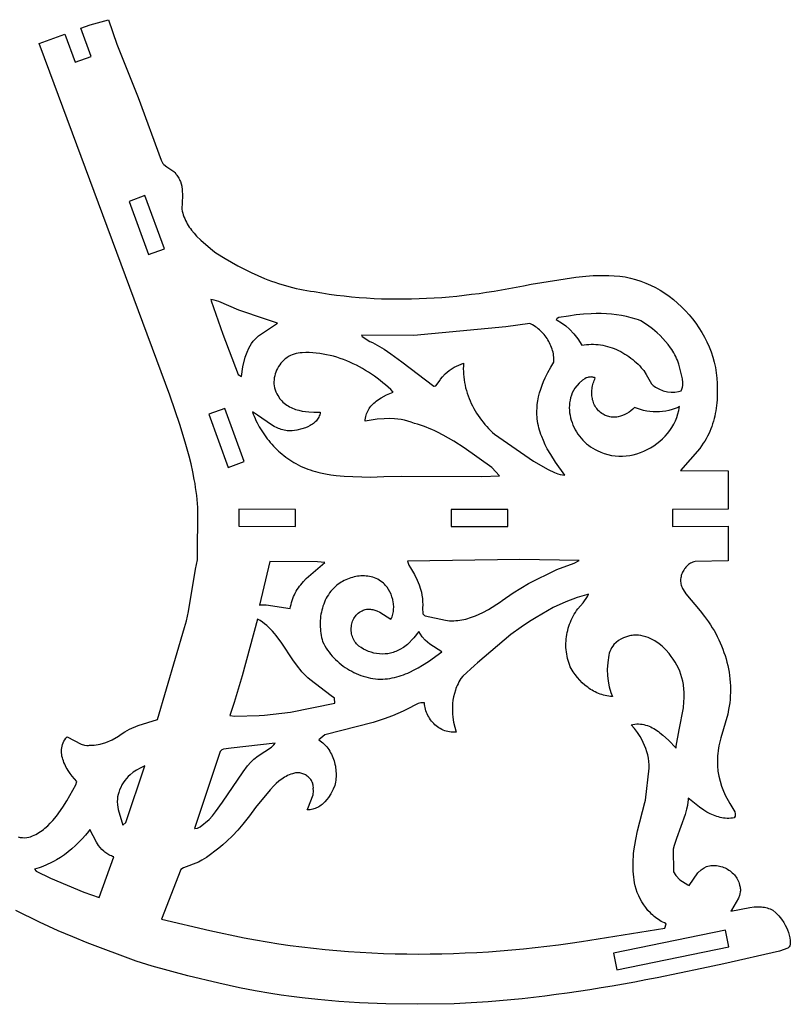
# Model space of a CAD drawing. Extents: x 9 to 1345, y -799 to 870.
# Tile 3 of 3: x 664 to 1345, y 0 to 870. Entities that reach past the tile are written whole.
import ezdxf

# ---------------------------------------------------------------- set-up
doc = ezdxf.new("R2010")
doc.units = 0
doc.header["$MEASUREMENT"] = 0
for name, color, linetype in [('COLOR_FDFDFDFF', 1, 'CONTINUOUS'), ('DEFAULT_LAYER', 1, 'CONTINUOUS'), ('DEFAULT_LAYER0', 1, 'CONTINUOUS')]:
    doc.layers.add(name, color=color, linetype=linetype)

msp = doc.modelspace()

# ---------------------------------------------------------------- linework, layer by layer
at = {"layer": 'COLOR_FDFDFDFF'}
for points in [[(833.41, 622.59), (833.64, 621.49), (844, 592.07), (857.51, 556.23), (860.36, 554.58), (861.68, 563.11), (863.7, 571.54), (865.35, 576.18), (866.88, 579.51), (868.07, 581.66), (869.39, 583.73), (870.87, 585.71), (872.51, 587.6), (875.57, 590.49), (892.24, 601.71), (881.66, 605.2), (858.15, 613.03), (840.48, 620.77), (836.12, 622.1)], [(1149.43, 607.95), (1140.99, 606.62), (1139.27, 605.68), (1138.37, 604.82), (1139.39, 604.31), (1143.3, 602.03), (1146.94, 599.41), (1150.31, 596.46), (1154.14, 592.39), (1157.54, 587.92), (1161.07, 582.14), (1163.16, 582.51), (1165.26, 582.78), (1167.36, 582.96), (1169.46, 583.04), (1171.55, 583.03), (1173.64, 582.93), (1175.72, 582.74), (1177.78, 582.47), (1179.84, 582.11), (1181.88, 581.67), (1183.91, 581.15), (1185.91, 580.56), (1187.9, 579.89), (1189.86, 579.14), (1191.8, 578.33), (1193.71, 577.45), (1195.59, 576.5), (1197.44, 575.49), (1199.26, 574.41), (1201.04, 573.27), (1202.78, 572.08), (1204.48, 570.83), (1206.14, 569.53), (1207.75, 568.18), (1209.32, 566.78), (1210.84, 565.33), (1212.31, 563.83), (1213.73, 562.3), (1215.09, 560.72), (1215.96, 559.71), (1218.1, 556.32), (1222.74, 548.18), (1224.08, 546.73), (1225.11, 545.88), (1226.27, 545.13), (1229.15, 543.5), (1232.94, 541.93), (1236.89, 540.95), (1240.13, 540.6), (1243.39, 540.66), (1246.64, 541.16), (1249.05, 541.83), (1249.64, 543.45), (1250.06, 545.08), (1250.33, 546.73), (1250.47, 549.21), (1250.24, 552.53), (1246.85, 565.56), (1246.25, 567.27), (1245.59, 568.94), (1244.88, 570.59), (1244.11, 572.21), (1243.3, 573.8), (1242.44, 575.36), (1241.53, 576.89), (1240.58, 578.39), (1239.58, 579.87), (1237.47, 582.73), (1235.21, 585.49), (1232.81, 588.14), (1230.29, 590.68), (1227.66, 593.12), (1223.55, 596.59), (1219.28, 599.85), (1213.41, 603.85), (1211.29, 604.59), (1209.17, 605.28), (1204.87, 606.52), (1200.53, 607.56), (1196.15, 608.42), (1191.74, 609.1), (1187.31, 609.61), (1182.85, 609.96), (1178.38, 610.15), (1173.9, 610.18), (1169.42, 610.07), (1162.72, 609.65), (1156.05, 608.93)], [(1012.61, 590.72), (966.44, 591.19), (967.07, 590), (973.91, 585.61), (976.05, 584.53), (978.17, 583.42), (982.32, 581.07), (986.38, 578.58), (992.33, 574.62), (1001.96, 567.58), (1030.44, 545.86), (1030.74, 545.89), (1032.01, 546.35), (1035.92, 551.44), (1036.41, 552.21), (1038.03, 554.39), (1040.46, 557.04), (1043.88, 559.93), (1048.44, 562.83), (1056.7, 566.42), (1056.52, 563.94), (1056.44, 561.46), (1056.46, 558.99), (1056.57, 556.54), (1056.78, 554.1), (1057.07, 551.67), (1057.46, 549.25), (1057.93, 546.86), (1058.48, 544.48), (1059.11, 542.13), (1059.83, 539.79), (1060.62, 537.48), (1061.49, 535.2), (1062.44, 532.94), (1063.45, 530.72), (1064.54, 528.52), (1065.69, 526.35), (1066.91, 524.22), (1068.19, 522.13), (1069.53, 520.07), (1070.93, 518.05), (1072.39, 516.08), (1073.91, 514.14), (1075.48, 512.25), (1077.1, 510.4), (1078.77, 508.6), (1080.48, 506.85), (1082.24, 505.15), (1084.04, 503.5), (1118.38, 479.8), (1131.29, 472.37), (1137, 469.62), (1139.98, 468.57), (1142.03, 468.04), (1144.13, 467.65), (1146.29, 467.44), (1138.03, 478.72), (1133.67, 485.46), (1130.68, 490.68), (1128.85, 494.23), (1127.19, 497.85), (1125.69, 501.53), (1125.02, 503.4), (1124.39, 505.29), (1123.82, 507.19), (1123.3, 509.11), (1122.84, 511.06), (1122.43, 513.01), (1122.09, 514.99), (1121.82, 516.99), (1121.6, 519.01), (1121.51, 520.79), (1121.48, 522.58), (1121.49, 524.35), (1121.56, 526.12), (1121.85, 529.65), (1122.33, 533.15), (1122.99, 536.62), (1123.83, 540.06), (1124.83, 543.46), (1125.98, 546.81), (1127.28, 550.11), (1128.71, 553.37), (1131.09, 558.14), (1133.72, 562.76), (1136.56, 567.24), (1136.58, 568.71), (1136.53, 570.18), (1136.42, 571.65), (1136.24, 573.1), (1136, 574.55), (1135.7, 575.99), (1135.33, 577.41), (1134.91, 578.82), (1134.43, 580.21), (1133.89, 581.58), (1133.3, 582.93), (1132.66, 584.26), (1131.97, 585.56), (1131.22, 586.84), (1130.43, 588.09), (1129.59, 589.31), (1128.71, 590.49), (1127.78, 591.64), (1126.81, 592.75), (1125.8, 593.83), (1124.75, 594.86), (1123.67, 595.85), (1122.54, 596.8), (1121.38, 597.71), (1120.19, 598.56), (1118.97, 599.36), (1117.71, 600.12), (1116.43, 600.81), (1115.12, 601.46), (1094, 598.46)], [(892.45, 537.74), (893.26, 536.43), (894.12, 535.19), (895.04, 534.03), (896.02, 532.94), (897.06, 531.92), (898.14, 530.97), (899.27, 530.08), (900.44, 529.25), (901.66, 528.49), (902.91, 527.78), (904.2, 527.13), (905.52, 526.54), (906.87, 526), (908.24, 525.51), (909.65, 525.07), (911.07, 524.68), (913.96, 524.03), (916.89, 523.55), (919.86, 523.21), (924.29, 522.95), (930.06, 522.98), (929.85, 521.83), (929.55, 520.73), (929.18, 519.68), (928.74, 518.68), (928.23, 517.73), (927.65, 516.83), (927.01, 515.97), (926.31, 515.16), (925.56, 514.39), (924.77, 513.67), (923.92, 512.99), (923.03, 512.35), (922.11, 511.75), (921.15, 511.18), (919.14, 510.17), (917.03, 509.29), (913.77, 508.21), (909.37, 507.17), (905.15, 506.5), (903.7, 506.46), (902.27, 506.5), (900.88, 506.62), (899.51, 506.81), (898.17, 507.07), (896.86, 507.39), (895.57, 507.78), (894.3, 508.22), (893.05, 508.72), (891.82, 509.26), (889.4, 510.48), (887.05, 511.84), (874.6, 520.46), (870.04, 523.35), (870.76, 521.39), (871.53, 519.44), (872.35, 517.51), (873.22, 515.6), (874.14, 513.71), (875.1, 511.85), (876.11, 510.01), (877.17, 508.19), (878.27, 506.4), (879.42, 504.63), (880.61, 502.89), (881.84, 501.18), (883.11, 499.5), (884.43, 497.86), (885.78, 496.24), (887.17, 494.66), (888.6, 493.11), (890.06, 491.59), (891.56, 490.11), (893.1, 488.67), (894.67, 487.27), (896.27, 485.91), (897.91, 484.59), (899.58, 483.31), (901.27, 482.07), (903, 480.88), (904.76, 479.73), (906.54, 478.63), (908.36, 477.57), (910.45, 476.46), (912.56, 475.42), (914.7, 474.45), (916.86, 473.56), (919.04, 472.72), (921.24, 471.95), (923.46, 471.25), (925.69, 470.6), (927.94, 470), (930.21, 469.46), (934.78, 468.52), (939.4, 467.77), (944.05, 467.16), (951.08, 466.51), (974.47, 465.56), (986.26, 466.12), (1001.98, 466.46), (1072.77, 466.2), (1088.49, 466.67), (1081.71, 474.06), (1057.15, 491.38), (1047.96, 497.32), (1043.28, 500.12), (1038.52, 502.77), (1033.69, 505.26), (1031.23, 506.44), (1028.76, 507.57), (1026.25, 508.65), (1023.72, 509.67), (1021.17, 510.63), (1018.58, 511.53), (1015.97, 512.37), (1013.32, 513.14), (1010.44, 514.25), (1007.52, 515.17), (1004.56, 515.92), (1001.57, 516.51), (998.56, 516.94), (995.53, 517.22), (990.96, 517.38), (986.38, 517.26), (980.28, 516.73), (969.73, 514.95), (969.8, 516.38), (969.95, 517.77), (970.19, 519.11), (970.51, 520.4), (970.91, 521.65), (971.39, 522.85), (971.94, 524.02), (972.55, 525.14), (973.23, 526.21), (973.97, 527.25), (974.77, 528.25), (975.62, 529.21), (976.52, 530.14), (977.46, 531.03), (978.45, 531.88), (979.47, 532.7), (981.61, 534.25), (983.87, 535.68), (988.57, 538.2), (994.52, 540.82), (992.31, 542.95), (990.04, 545.04), (987.72, 547.08), (985.34, 549.08), (982.92, 551.03), (980.44, 552.93), (977.92, 554.77), (975.35, 556.55), (972.74, 558.27), (970.09, 559.93), (967.4, 561.52), (964.66, 563.05), (961.9, 564.49), (959.09, 565.87), (956.26, 567.17), (953.39, 568.38), (950.49, 569.51), (947.56, 570.56), (944.61, 571.52), (941.63, 572.38), (938.63, 573.15), (935.61, 573.82), (932.57, 574.4), (929.51, 574.86), (926.43, 575.23), (923.35, 575.48), (920.24, 575.62), (917.13, 575.65), (914.01, 575.56), (912.16, 575.5), (910.35, 575.29), (908.58, 574.92), (906.86, 574.42), (905.19, 573.79), (903.57, 573.02), (902.02, 572.14), (900.52, 571.15), (899.1, 570.06), (897.75, 568.87), (896.49, 567.58), (895.3, 566.22), (894.2, 564.79), (893.2, 563.28), (892.29, 561.72), (891.48, 560.11), (890.79, 558.45), (890.2, 556.75), (889.73, 555.02), (889.38, 553.28), (889.16, 551.51), (889.06, 549.74), (889.11, 547.97), (889.29, 546.2), (889.61, 544.45), (890.09, 542.72), (890.72, 541.02), (891.5, 539.36)], [(1154.93, 544.23), (1153.76, 542.19), (1152.77, 540.1), (1151.94, 537.97), (1151.27, 535.81), (1150.76, 533.62), (1150.4, 531.41), (1150.19, 529.19), (1150.12, 526.95), (1150.2, 524.72), (1150.41, 522.49), (1150.75, 520.27), (1151.22, 518.07), (1151.81, 515.89), (1152.53, 513.74), (1153.36, 511.63), (1154.3, 509.55), (1155.35, 507.52), (1156.5, 505.55), (1157.75, 503.63), (1159.1, 501.78), (1160.54, 500), (1162.07, 498.3), (1163.68, 496.69), (1165.37, 495.16), (1167.13, 493.73), (1168.97, 492.4), (1170.87, 491.18), (1172.84, 490.08), (1174.87, 489.1), (1177.9, 487.63), (1180.99, 486.43), (1184.14, 485.48), (1187.33, 484.79), (1190.54, 484.33), (1193.78, 484.11), (1197.03, 484.12), (1200.27, 484.36), (1203.49, 484.8), (1206.69, 485.45), (1209.86, 486.31), (1212.97, 487.35), (1216.02, 488.59), (1219.01, 490), (1221.91, 491.58), (1224.71, 493.33), (1227.41, 495.23), (1230, 497.29), (1232.45, 499.49), (1234.77, 501.83), (1236.94, 504.3), (1238.95, 506.89), (1240.78, 509.6), (1242.43, 512.41), (1243.88, 515.33), (1245.13, 518.34), (1246.16, 521.44), (1246.96, 524.63), (1247.52, 527.88), (1246.22, 527.26), (1243.57, 526.16), (1240.88, 525.23), (1238.15, 524.48), (1235.38, 523.91), (1232.6, 523.5), (1229.79, 523.27), (1226.98, 523.2), (1224.17, 523.3), (1221.36, 523.56), (1218.56, 523.99), (1215.79, 524.57), (1213.04, 525.31), (1210.33, 526.21), (1207.67, 527.26), (1206.19, 525.74), (1204.59, 524.33), (1202.88, 523.04), (1201.08, 521.89), (1199.2, 520.88), (1197.26, 520.03), (1195.26, 519.36), (1193.22, 518.88), (1192.19, 518.71), (1191.16, 518.59), (1190.12, 518.53), (1189.08, 518.53), (1188.05, 518.58), (1187.01, 518.69), (1185.98, 518.86), (1184.96, 519.09), (1183.94, 519.39), (1182.94, 519.75), (1181.94, 520.18), (1180.96, 520.68), (1179.99, 521.25), (1178.87, 521.93), (1177.82, 522.68), (1176.84, 523.48), (1175.94, 524.33), (1175.1, 525.23), (1174.33, 526.18), (1173.62, 527.17), (1172.98, 528.2), (1172.41, 529.27), (1171.9, 530.36), (1171.46, 531.49), (1171.07, 532.65), (1170.75, 533.83), (1170.49, 535.03), (1170.29, 536.24), (1170.14, 537.47), (1170.05, 538.71), (1170.02, 539.96), (1170.04, 541.21), (1170.12, 542.46), (1170.24, 543.71), (1170.42, 544.95), (1170.66, 546.19), (1170.94, 547.41), (1171.27, 548.61), (1171.64, 549.8), (1172.07, 550.97), (1172.54, 552.11), (1173.05, 553.22), (1172.3, 553.53), (1171.55, 553.78), (1170.81, 553.95), (1170.07, 554.06), (1169.34, 554.1), (1168.61, 554.09), (1167.9, 554.01), (1167.19, 553.89), (1166.48, 553.71), (1165.11, 553.22), (1163.77, 552.56), (1161.84, 551.32), (1158.88, 548.75)], [(1007.24, 391.28), (1008.18, 387.67), (1009.73, 385.38), (1013.31, 379.41), (1015.79, 374.4), (1017.37, 370.52), (1018.67, 366.56), (1019.37, 363.87), (1019.91, 361.16), (1020.3, 358.41), (1020.51, 355.65), (1020.54, 352.86), (1020.39, 350.06), (1020.62, 344.71), (1021.44, 343.78), (1022.21, 343.38), (1022.8, 343.08), (1040.67, 339.06), (1042.5, 338.84), (1044.32, 338.7), (1046.14, 338.64), (1047.94, 338.66), (1049.74, 338.75), (1051.52, 338.9), (1053.3, 339.13), (1055.07, 339.42), (1056.82, 339.77), (1058.57, 340.18), (1060.3, 340.64), (1062.03, 341.16), (1063.74, 341.73), (1067.13, 343), (1070.46, 344.43), (1073.75, 346.01), (1078.57, 348.6), (1089.29, 355.24), (1090.86, 356.46), (1100.56, 363.36), (1114.11, 371.6), (1138.98, 383.93), (1154.37, 389.41), (1158.93, 391.83), (1106.45, 392.74)], [(885.45, 391.09), (876.35, 352.57), (877.31, 352.67), (882.08, 352.84), (903.55, 349.37), (903.81, 351.24), (904.16, 353.07), (904.6, 354.85), (905.12, 356.59), (905.71, 358.29), (906.39, 359.95), (907.13, 361.57), (907.94, 363.15), (908.82, 364.69), (909.75, 366.2), (910.75, 367.68), (911.79, 369.12), (912.89, 370.54), (914.03, 371.92), (915.21, 373.27), (917.69, 375.9), (921.63, 379.67), (934.16, 390.02), (927.48, 390.72)], [(944.72, 370.02), (943.28, 368.78), (941.91, 367.48), (940.62, 366.11), (939.41, 364.69), (938.28, 363.22), (937.22, 361.7), (936.23, 360.13), (935.33, 358.51), (934.49, 356.86), (933.73, 355.17), (933.04, 353.44), (932.42, 351.69), (931.87, 349.91), (931.39, 348.1), (930.98, 346.28), (930.64, 344.43), (930.37, 342.57), (930.16, 340.7), (930.02, 338.83), (929.94, 336.94), (929.93, 335.06), (929.99, 333.18), (930.1, 331.3), (930.28, 329.44), (930.52, 327.58), (930.82, 325.74), (931.18, 323.92), (931.6, 322.12), (932.08, 320.34), (933.06, 318.36), (934.13, 316.43), (935.27, 314.54), (936.48, 312.7), (937.77, 310.92), (939.13, 309.18), (940.55, 307.5), (942.04, 305.88), (943.59, 304.31), (945.2, 302.79), (946.86, 301.34), (948.58, 299.95), (950.34, 298.62), (952.15, 297.36), (954.01, 296.16), (955.91, 295.02), (957.85, 293.96), (959.83, 292.96), (961.83, 292.04), (963.87, 291.18), (965.94, 290.4), (968.04, 289.7), (970.15, 289.07), (972.29, 288.52), (974.44, 288.05), (976.61, 287.66), (978.79, 287.36), (980.98, 287.14), (983.18, 287), (985.31, 287.05), (987.42, 287.19), (989.51, 287.41), (991.58, 287.7), (993.62, 288.07), (995.65, 288.51), (997.65, 289.02), (999.64, 289.59), (1001.61, 290.23), (1003.55, 290.92), (1005.48, 291.67), (1007.39, 292.47), (1009.28, 293.32), (1013.01, 295.16), (1016.67, 297.17), (1020.26, 299.31), (1025.53, 302.75), (1037.31, 311.32), (1026.89, 317.89), (1022.65, 321.59), (1020.15, 324.4), (1018.48, 326.7), (1017.02, 329.2), (1012.72, 323.44), (1007.11, 317.64), (1003.55, 314.95), (1000.43, 313.18), (997.92, 312.11), (996.79, 311.58), (995.63, 311.11), (994.47, 310.69), (993.29, 310.33), (992.09, 310.01), (990.89, 309.75), (989.67, 309.55), (987.23, 309.28), (984.76, 309.21), (982.3, 309.32), (979.84, 309.62), (977.41, 310.1), (975.02, 310.75), (972.67, 311.56), (970.39, 312.53), (968.18, 313.65), (966.06, 314.92), (964.04, 316.32), (963.08, 317.19), (962.19, 318.12), (961.37, 319.11), (960.63, 320.14), (959.96, 321.23), (959.37, 322.35), (958.86, 323.51), (958.42, 324.7), (958.06, 325.92), (957.77, 327.15), (957.56, 328.4), (957.43, 329.66), (957.37, 330.93), (957.39, 332.19), (957.48, 333.45), (957.66, 334.7), (957.91, 335.93), (958.24, 337.14), (958.64, 338.32), (959.12, 339.47), (959.68, 340.58), (960.32, 341.66), (961.04, 342.68), (961.83, 343.65), (962.71, 344.56), (963.66, 345.41), (964.69, 346.19), (965.8, 346.9), (966.99, 347.53), (967.94, 347.96), (968.89, 348.3), (969.84, 348.57), (970.79, 348.76), (971.72, 348.88), (972.66, 348.93), (973.59, 348.92), (974.51, 348.85), (975.43, 348.72), (976.34, 348.54), (978.15, 348.03), (979.93, 347.36), (982.56, 346.1), (992.47, 340.01), (992.98, 341.08), (993.43, 342.18), (993.81, 343.29), (994.14, 344.43), (994.41, 345.58), (994.62, 346.75), (994.77, 347.92), (994.87, 349.11), (994.91, 350.3), (994.9, 351.49), (994.84, 352.69), (994.72, 353.88), (994.56, 355.07), (994.08, 357.44), (993.41, 359.76), (992.56, 362.03), (991.53, 364.21), (990.34, 366.3), (989, 368.26), (988.27, 369.2), (987.5, 370.1), (986.7, 370.95), (985.87, 371.77), (984.65, 372.8), (983.39, 373.74), (982.09, 374.59), (980.75, 375.34), (979.38, 376), (977.97, 376.57), (976.54, 377.06), (975.08, 377.47), (973.6, 377.79), (972.11, 378.03), (970.59, 378.2), (969.07, 378.29), (967.54, 378.3), (966.01, 378.24), (964.47, 378.12), (962.94, 377.92), (961.41, 377.66), (959.89, 377.33), (958.38, 376.94), (956.89, 376.49), (955.42, 375.98), (953.97, 375.41), (952.54, 374.79), (951.15, 374.12), (949.79, 373.39), (948.46, 372.62), (947.17, 371.8), (945.92, 370.93)], [(1120.83, 341.43), (1114.99, 337.98), (1107.43, 333.04), (1098.3, 326.42), (1069.01, 301.61), (1066.46, 299.17), (1055.87, 289.74), (1054.24, 287.69), (1053.28, 286.21), (1052.45, 284.64), (1051.75, 282.96), (1051.08, 281.57), (1050.47, 280.16), (1049.9, 278.75), (1049.39, 277.32), (1048.51, 274.43), (1047.81, 271.5), (1047.3, 268.54), (1046.96, 265.55), (1046.78, 262.55), (1046.77, 259.54), (1046.91, 256.52), (1047.19, 253.51), (1047.86, 249.01), (1048.81, 244.56), (1050.03, 240.18), (1048.54, 240.07), (1047.06, 240.06), (1045.6, 240.16), (1044.15, 240.35), (1042.73, 240.63), (1041.34, 241.01), (1039.97, 241.47), (1038.63, 242.01), (1037.32, 242.63), (1036.05, 243.33), (1034.81, 244.1), (1033.62, 244.94), (1032.47, 245.85), (1031.36, 246.81), (1030.3, 247.83), (1029.3, 248.91), (1028.34, 250.04), (1027.45, 251.21), (1026.61, 252.43), (1025.83, 253.68), (1025.12, 254.97), (1024.47, 256.3), (1023.9, 257.65), (1023.4, 259.03), (1022.97, 260.42), (1022.62, 261.84), (1022.35, 263.27), (1022.16, 264.71), (1022.06, 266.15), (1020.81, 266.21), (1019, 266.05), (1016.68, 265.44), (1005.68, 260), (1003.34, 258.87), (998.61, 256.74), (993.82, 254.75), (986.56, 252.03), (976.72, 248.8), (934.08, 237.76), (928.63, 233.53), (929.96, 232.62), (931.22, 231.65), (932.42, 230.63), (933.57, 229.54), (934.65, 228.41), (935.68, 227.23), (936.64, 226), (937.55, 224.72), (938.39, 223.41), (939.18, 222.06), (939.91, 220.67), (940.58, 219.26), (941.18, 217.81), (941.73, 216.34), (942.22, 214.84), (942.65, 213.32), (943.02, 211.79), (943.34, 210.24), (943.59, 208.68), (943.78, 207.11), (943.92, 205.54), (943.99, 203.96), (944.01, 202.38), (943.96, 200.8), (943.86, 199.23), (943.7, 197.67), (943.48, 196.12), (943.2, 194.58), (942.87, 193.06), (941.47, 189.83), (939.22, 185.56), (937.24, 182.49), (935.77, 180.56), (934.19, 178.75), (932.5, 177.09), (931.6, 176.32), (930.68, 175.59), (929.72, 174.91), (928.74, 174.29), (927.72, 173.72), (926.67, 173.21), (925.59, 172.76), (924.48, 172.37), (923.33, 172.06), (922.16, 171.81), (920.95, 171.64), (919.71, 171.54), (918.43, 171.52), (919.02, 172.76), (923.7, 184.92), (924, 188.32), (923.87, 190.43), (923.9, 191.39), (923.86, 192.33), (923.74, 193.25), (923.56, 194.15), (923.31, 195.02), (922.99, 195.86), (922.62, 196.68), (922.19, 197.46), (921.7, 198.21), (921.17, 198.92), (920.58, 199.6), (919.95, 200.24), (919.29, 200.84), (918.58, 201.39), (917.84, 201.91), (917.06, 202.37), (916.26, 202.79), (915.43, 203.16), (914.58, 203.48), (913.71, 203.75), (912.83, 203.96), (911.93, 204.12), (911.03, 204.22), (910.11, 204.26), (909.2, 204.23), (908.28, 204.15), (907.37, 204), (906.46, 203.78), (905.57, 203.49), (904.07, 202.97), (902.61, 202.39), (901.2, 201.74), (899.82, 201.04), (898.49, 200.28), (897.19, 199.47), (895.92, 198.61), (894.68, 197.71), (893.47, 196.76), (891.15, 194.76), (888.91, 192.62), (885.71, 189.21), (872.77, 173.68), (867.39, 166.18), (861.65, 158.93), (857.11, 153.69), (852.37, 148.65), (847.42, 143.81), (844, 140.72), (840.48, 137.73), (836.87, 134.86), (833.16, 132.12), (829.35, 129.5), (825.45, 127.02), (822.33, 125.34), (809.09, 120.24), (806.76, 118.72), (789.7, 74.97), (832.41, 64.92), (862.69, 58.41), (872.86, 56.53), (883.06, 54.78), (893.27, 53.18), (903.5, 51.71), (913.75, 50.37), (924.01, 49.17), (934.29, 48.1), (944.58, 47.16), (954.88, 46.35), (965.18, 45.66), (975.5, 45.11), (985.82, 44.67), (996.15, 44.37), (1006.48, 44.18), (1016.82, 44.11), (1027.15, 44.17), (1037.49, 44.34), (1047.82, 44.63), (1058.16, 45.03), (1068.48, 45.55), (1078.8, 46.18), (1089.12, 46.92), (1099.42, 47.77), (1109.71, 48.72), (1120, 49.79), (1130.27, 50.96), (1140.53, 52.23), (1150.77, 53.6), (1160.99, 55.08), (1234.42, 67.03), (1235.64, 70.88), (1234.2, 71.52), (1232.79, 72.21), (1231.42, 72.95), (1230.09, 73.73), (1228.79, 74.57), (1227.52, 75.44), (1226.29, 76.36), (1225.09, 77.32), (1223.93, 78.33), (1222.81, 79.36), (1221.72, 80.44), (1219.64, 82.7), (1217.71, 85.08), (1215.93, 87.59), (1214.28, 90.19), (1212.78, 92.89), (1211.42, 95.67), (1210.22, 98.52), (1209.15, 101.43), (1208.24, 104.38), (1207.74, 106.95), (1207.33, 109.53), (1207.01, 112.1), (1206.76, 114.67), (1206.59, 117.24), (1206.49, 119.82), (1206.46, 122.38), (1206.5, 124.95), (1206.6, 127.52), (1206.75, 130.08), (1206.97, 132.64), (1207.24, 135.2), (1207.92, 140.3), (1208.78, 145.4), (1210.33, 153), (1216.83, 178.01), (1217.41, 180.06), (1220.65, 208.43), (1220.61, 211.39), (1220.38, 214.32), (1219.97, 217.22), (1219.39, 220.09), (1218.64, 222.91), (1217.74, 225.69), (1216.68, 228.42), (1215.49, 231.08), (1214.15, 233.69), (1212.68, 236.23), (1210.26, 239.91), (1207.58, 243.41), (1204.68, 246.71), (1206.38, 247.09), (1208.06, 247.33), (1209.71, 247.46), (1211.34, 247.48), (1212.93, 247.38), (1214.51, 247.18), (1216.06, 246.88), (1217.58, 246.49), (1219.08, 246.01), (1220.56, 245.45), (1222.01, 244.81), (1223.44, 244.1), (1224.85, 243.32), (1226.23, 242.48), (1227.59, 241.58), (1228.93, 240.64), (1230.25, 239.65), (1232.81, 237.55), (1237.7, 233.04), (1244.45, 226.16), (1244.67, 227.94), (1247.25, 242.13), (1250.88, 261.62), (1251.42, 266.97), (1251.58, 270.56), (1251.56, 274.16), (1251.48, 275.97), (1251.34, 277.79), (1251.25, 279.31), (1251.11, 280.83), (1250.92, 282.34), (1250.4, 285.33), (1249.68, 288.28), (1248.79, 291.17), (1247.74, 294.01), (1246.52, 296.79), (1245.15, 299.5), (1243.65, 302.14), (1242.01, 304.71), (1240.25, 307.2), (1238.37, 309.6), (1235.37, 313.02), (1232.16, 316.23), (1229.55, 318.28), (1225.82, 320.79), (1222.85, 322.43), (1219.77, 323.81), (1217.66, 324.56), (1215.52, 325.17), (1213.34, 325.61), (1211.15, 325.88), (1208.94, 325.96), (1207.83, 325.93), (1206.72, 325.84), (1205.61, 325.7), (1204.51, 325.5), (1203.4, 325.24), (1202.29, 324.93), (1200.58, 324.5), (1198.09, 323.62), (1195.71, 322.47), (1193.48, 321.06), (1191.42, 319.41), (1189.58, 317.54), (1188.49, 316.18), (1187.52, 314.73), (1186.68, 313.2), (1185.97, 311.59), (1185.41, 309.91), (1185.01, 308.17), (1184.04, 301.85), (1183.68, 295.46), (1183.85, 290.35), (1184.42, 285.26), (1185.41, 280.24), (1186.84, 275.32), (1188.2, 271.72), (1186.58, 271.82), (1184.98, 271.99), (1183.41, 272.24), (1181.85, 272.55), (1180.32, 272.92), (1178.81, 273.36), (1177.32, 273.86), (1175.86, 274.42), (1174.42, 275.04), (1173.01, 275.71), (1171.62, 276.44), (1170.26, 277.21), (1168.92, 278.04), (1167.61, 278.91), (1166.34, 279.83), (1165.09, 280.79), (1163.87, 281.79), (1161.52, 283.92), (1159.3, 286.18), (1157.21, 288.56), (1155.27, 291.06), (1153.46, 293.65), (1151.81, 296.31), (1151, 298.07), (1150.27, 299.86), (1149.62, 301.68), (1149.05, 303.51), (1148.55, 305.37), (1148.13, 307.25), (1147.78, 309.14), (1147.51, 311.04), (1147.31, 312.95), (1147.18, 314.87), (1147.13, 316.79), (1147.15, 318.71), (1147.24, 320.64), (1147.39, 322.56), (1147.62, 324.47), (1147.92, 326.38), (1148.28, 328.27), (1148.71, 330.16), (1149.21, 332.02), (1149.77, 333.87), (1150.39, 335.7), (1151.08, 337.5), (1151.84, 339.27), (1152.65, 341.02), (1153.53, 342.73), (1154.47, 344.41), (1155.47, 346.06), (1156.52, 347.66), (1157.64, 349.22), (1162.43, 354.64), (1166.29, 359.99), (1167.04, 362.09), (1165.34, 361.66), (1156.92, 359.17), (1147.09, 355.46), (1135.99, 350.24)], [(874.65, 340.03), (861, 289.89), (853.99, 266.48), (849.96, 254.95), (854.42, 254.2), (875.99, 255), (880.65, 255.32), (903.84, 257.98), (942.76, 265.73), (942.53, 270.1), (939.56, 272.43), (920.78, 286.65), (918.94, 288.28), (917.18, 289.97), (915.49, 291.73), (913.86, 293.55), (912.29, 295.43), (910.76, 297.34), (909.28, 299.3), (906.42, 303.32), (895.43, 319.75), (892.54, 323.7), (891.03, 325.62), (889.48, 327.49), (887.88, 329.31), (886.22, 331.07), (884.49, 332.76), (882.69, 334.38), (880.82, 335.93), (878.86, 337.39), (876.8, 338.76)], [(851.36, 226.07), (844.51, 225.2), (843.05, 224.45), (842.16, 223.64), (841.68, 222.97), (841.32, 222.17), (841.09, 221.24), (818.74, 155.05), (819.31, 155.07), (821.48, 155.45), (823.97, 156.44), (831.84, 163.1), (834.65, 166.38), (837.34, 169.75), (843.66, 178.46), (861.84, 205.2), (865.82, 210.29), (868.61, 213.57), (869.24, 214.29), (871.28, 216.27), (875.03, 219.15), (886.78, 227.07), (888.85, 228.98), (890.11, 230.39)], [(752.02, 186.98), (751.68, 185.98), (751.39, 184.99), (750.95, 182.98), (750.69, 180.97), (750.6, 178.94), (750.73, 175.9), (751.33, 171.85), (755.57, 158.08), (758.08, 160.37), (774.97, 210.42), (773.89, 209.98), (770.73, 208.49), (767.67, 206.74), (764.75, 204.75), (762.02, 202.52), (760.32, 200.91), (758.72, 199.2), (757.24, 197.39), (755.9, 195.48), (754.69, 193.49), (753.63, 191.4), (752.74, 189.23)], [(677.45, 119.02), (679.04, 117.4), (691.55, 111.12), (721.03, 98.78), (734.64, 94.16), (747.72, 130.09), (746.55, 130.44), (745.43, 130.84), (744.35, 131.29), (743.31, 131.79), (742.31, 132.34), (741.34, 132.94), (740.42, 133.58), (739.52, 134.26), (738.66, 134.98), (737.03, 136.52), (735.52, 138.2), (734.12, 139.98), (732.19, 142.82), (726.39, 154.03), (725.11, 152.36), (722.45, 149.07), (719.66, 145.9), (716.74, 142.83), (713.71, 139.89), (710.56, 137.07), (707.29, 134.4), (703.91, 131.87), (700.43, 129.49), (696.84, 127.29), (695, 126.25), (693.15, 125.25), (691.26, 124.3), (689.36, 123.4), (687.43, 122.54), (685.48, 121.74), (683.5, 120.98), (681.51, 120.28), (679.49, 119.62)]]:
    msp.add_lwpolyline(points, close=True, dxfattribs=at)
at = {"layer": 'DEFAULT_LAYER'}
for points in [[(778.18, 662.35), (792.27, 667.5), (775.1, 714.46), (761.01, 709.31)], [(848.75, 474.21), (862.84, 479.36), (845.67, 526.33), (831.58, 521.18)], [(908.09, 422.05), (908.14, 437.05), (858.14, 437.22), (858.09, 422.22)], [(1095.73, 421.9), (1095.77, 436.9), (1045.77, 437.01), (1045.73, 422.01)]]:
    msp.add_lwpolyline(points, close=True, dxfattribs=at)
at = {"layer": 'DEFAULT_LAYER0'}
msp.add_lwpolyline([(662.96, 147.54), (664.88, 147.16), (666.82, 146.95), (668.75, 146.89), (670.65, 147.01), (672.49, 147.28), (674.08, 147.82), (675.62, 148.42), (677.13, 149.09), (678.6, 149.81), (680.03, 150.59), (681.43, 151.42), (682.79, 152.3), (684.12, 153.23), (685.42, 154.21), (686.68, 155.23), (689.12, 157.39), (691.44, 159.69), (693.66, 162.12), (696.8, 165.94), (702.53, 174.02), (706.01, 179.5), (713.99, 193.55), (714.92, 196.71), (712.9, 198.86), (710.91, 201.19), (709, 203.68), (707.21, 206.29), (706.37, 207.64), (705.58, 209.02), (704.84, 210.42), (704.15, 211.84), (703.53, 213.27), (702.97, 214.72), (702.48, 216.18), (702.08, 217.64), (701.75, 219.11), (701.51, 220.59), (701.37, 222.06), (701.32, 223.54), (701.38, 225), (701.55, 226.46), (701.83, 227.9), (702.24, 229.34), (702.76, 230.75), (703.42, 232.14), (704.21, 233.52), (705.15, 234.86), (706.23, 236.18), (718.71, 229.6), (721.54, 228.83), (723.74, 228.54), (725.25, 228.52), (726.01, 228.56), (730.22, 228.78), (735.38, 229.63), (740.39, 231.06), (746.17, 233.48), (751.62, 236.61), (754.21, 238.4), (757.21, 240.44), (761.38, 242.81), (769.06, 246.18), (786.32, 251.37), (810, 332.57), (811.7, 338.66), (813.57, 346.86), (819.76, 384.22), (821.51, 392.46), (821.78, 438.84), (821.52, 442.38), (821.2, 445.91), (820.81, 449.43), (820.37, 452.94), (819.87, 456.44), (819.32, 459.93), (818.71, 463.41), (817.35, 470.35), (815.82, 477.24), (814.12, 484.1), (811.32, 494.34), (806.12, 511.26), (797.05, 538.05), (690.9, 823.58), (681.62, 848.99), (704.32, 857.18), (713.42, 832.27), (727.51, 837.42), (718.43, 862.28), (726.69, 865.26), (742.92, 869.9), (750.37, 848.29), (769.16, 801.09), (789.44, 745.69), (789.68, 745.03), (789.96, 744.42), (790.28, 743.84), (791.03, 742.78), (791.92, 741.84), (794.53, 739.83), (800.69, 735.66), (801.63, 734.72), (802.45, 733.66), (802.81, 733.08), (803.13, 732.46), (803.82, 731.56), (804.45, 730.64), (805.02, 729.7), (805.54, 728.74), (806, 727.78), (806.4, 726.79), (807.08, 724.79), (807.58, 722.73), (808.05, 719.58), (808.27, 714.21), (807.73, 702.35), (808.08, 700.62), (808.5, 698.93), (809, 697.28), (809.57, 695.66), (810.21, 694.08), (810.91, 692.53), (811.67, 691.02), (812.49, 689.53), (813.37, 688.08), (814.3, 686.66), (815.27, 685.26), (816.29, 683.89), (818.46, 681.24), (820.78, 678.68), (824.47, 675.02), (834.97, 666.03), (837.61, 663.93), (845.88, 658.77), (851.5, 655.49), (857.2, 652.33), (862.99, 649.32), (868.84, 646.46), (874.78, 643.76), (880.79, 641.25), (883.82, 640.06), (886.87, 638.92), (889.93, 637.83), (893.01, 636.79), (896.11, 635.8), (899.22, 634.87), (902.35, 634), (905.5, 633.18), (908.66, 632.42), (911.84, 631.72), (915.03, 631.08), (918.24, 630.5), (921.46, 629.99), (924.69, 629.54), (931.26, 628.41), (937.84, 627.39), (944.44, 626.49), (951.04, 625.69), (957.65, 625.01), (964.27, 624.42), (970.9, 623.95), (977.54, 623.57), (984.18, 623.3), (990.82, 623.12), (997.46, 623.04), (1004.11, 623.06), (1010.76, 623.16), (1017.4, 623.37), (1024.05, 623.65), (1030.69, 624.03), (1037.33, 624.5), (1043.96, 625.04), (1050.59, 625.67), (1057.2, 626.38), (1063.81, 627.17), (1070.42, 628.03), (1077.01, 628.97), (1083.58, 629.99), (1090.15, 631.07), (1096.7, 632.22), (1103.24, 633.44), (1109.76, 634.73), (1116.26, 636.08), (1155.8, 642.38), (1164.63, 643.32), (1171.28, 643.71), (1175.73, 643.78), (1180.19, 643.68), (1185.06, 643.81), (1189.89, 643.65), (1194.67, 643.22), (1199.4, 642.51), (1204.07, 641.55), (1208.67, 640.33), (1213.2, 638.87), (1217.65, 637.17), (1222, 635.24), (1226.26, 633.1), (1230.42, 630.75), (1234.46, 628.19), (1238.39, 625.45), (1242.19, 622.52), (1245.86, 619.42), (1249.39, 616.15), (1252.77, 612.72), (1256, 609.14), (1259.07, 605.43), (1261.97, 601.58), (1264.69, 597.61), (1267.23, 593.52), (1269.58, 589.33), (1271.73, 585.04), (1273.68, 580.67), (1275.41, 576.21), (1276.93, 571.69), (1278.22, 567.1), (1279.28, 562.45), (1279.92, 557.75), (1280.41, 553), (1280.75, 548.22), (1280.92, 543.41), (1280.9, 538.6), (1280.81, 536.19), (1280.67, 533.79), (1280.48, 531.4), (1280.23, 529.01), (1279.93, 526.64), (1279.56, 524.28), (1279.13, 521.93), (1278.64, 519.59), (1278.09, 517.27), (1277.46, 514.98), (1276.77, 512.7), (1276.01, 510.45), (1275.17, 508.22), (1274.26, 506.02), (1273.27, 503.84), (1272.21, 501.7), (1271.06, 499.59), (1269.83, 497.51), (1268.52, 495.47), (1265.59, 490.93), (1248.5, 471.51), (1290.53, 471.12), (1290.53, 437.17), (1241.28, 437.01), (1241.33, 422.01), (1290.53, 422.17), (1290.53, 391.58), (1261.28, 391), (1260.24, 390.73), (1259.22, 390.37), (1258.24, 389.95), (1257.29, 389.45), (1256.38, 388.9), (1255.51, 388.28), (1254.68, 387.6), (1253.89, 386.87), (1253.15, 386.09), (1252.45, 385.27), (1251.81, 384.41), (1251.21, 383.51), (1250.67, 382.57), (1250.18, 381.61), (1249.75, 380.62), (1249.37, 379.6), (1249.06, 378.57), (1248.82, 377.53), (1248.63, 376.48), (1248.52, 375.42), (1248.47, 374.35), (1248.5, 373.29), (1248.6, 372.24), (1248.78, 371.19), (1249.03, 370.16), (1249.36, 369.14), (1249.78, 368.15), (1250.28, 367.18), (1250.86, 366.23), (1252.96, 362.59), (1265.63, 347.29), (1269.59, 342.42), (1271.4, 340.02), (1273.14, 337.57), (1274.82, 335.07), (1276.43, 332.52), (1277.98, 329.93), (1279.46, 327.29), (1280.86, 324.62), (1282.2, 321.91), (1283.46, 319.16), (1284.64, 316.37), (1285.75, 313.56), (1286.78, 310.72), (1287.74, 307.85), (1288.61, 304.96), (1289.4, 302.04), (1290.1, 299.11), (1290.72, 296.16), (1291.25, 293.19), (1291.69, 290.21), (1292.05, 287.22), (1292.31, 284.22), (1292.48, 281.21), (1292.55, 278.2), (1292.53, 275.19), (1292.41, 272.18), (1292.19, 269.18), (1291.87, 266.17), (1291.44, 263.18), (1290.92, 260.2), (1290.11, 255.95), (1284.02, 235.2), (1282.28, 228.22), (1281.57, 223.97), (1281.28, 221.09), (1281.19, 219.64), (1281.01, 216.57), (1280.98, 213.49), (1281.09, 210.42), (1281.51, 205.83), (1282.25, 201.28), (1283.3, 196.79), (1284.65, 192.37), (1286.29, 188.06), (1288.21, 183.87), (1290.42, 179.82), (1292.05, 177.2), (1296.38, 169.68), (1296.73, 167.87), (1296.71, 166.94), (1296.55, 165.98), (1296.22, 165.01), (1295.99, 164.51), (1294.35, 164.25), (1292.73, 164.08), (1291.12, 164), (1289.53, 164.01), (1287.96, 164.1), (1286.4, 164.27), (1284.86, 164.51), (1283.34, 164.83), (1281.83, 165.22), (1280.34, 165.67), (1278.87, 166.18), (1277.41, 166.76), (1275.98, 167.38), (1274.55, 168.06), (1271.76, 169.55), (1269.03, 171.2), (1265.07, 173.91), (1256.39, 180.86), (1255.22, 181.87), (1255.09, 180.23), (1254.92, 178.6), (1254.42, 175.38), (1253.75, 172.21), (1252.48, 167.52), (1244.74, 146.11), (1242.78, 139.92), (1241.97, 136.78), (1242.19, 116.86), (1244.16, 113.5), (1247.67, 109.74), (1254.79, 105.28), (1255.98, 104.76), (1263.72, 115.87), (1266.64, 118.54), (1269.26, 120.33), (1271.41, 121.44), (1272.66, 121.77), (1273.92, 122.02), (1275.19, 122.2), (1276.47, 122.31), (1277.75, 122.35), (1279.04, 122.31), (1280.32, 122.2), (1281.6, 122.02), (1282.87, 121.78), (1284.12, 121.47), (1285.35, 121.1), (1286.57, 120.66), (1287.76, 120.17), (1288.92, 119.61), (1290.05, 118.99), (1291.14, 118.32), (1292.2, 117.59), (1293.21, 116.81), (1294.18, 115.97), (1295.1, 115.09), (1295.96, 114.15), (1296.77, 113.16), (1297.51, 112.13), (1298.19, 111.05), (1298.81, 109.92), (1299.35, 108.75), (1299.82, 107.54), (1300.2, 106.29), (1300.51, 105), (1300.81, 104.12), (1301.04, 103.25), (1301.2, 102.39), (1301.3, 101.54), (1301.33, 100.69), (1301.32, 99.85), (1301.24, 99.02), (1300.95, 97.38), (1300.49, 95.76), (1299.53, 93.37), (1293.37, 82.83), (1292.98, 82.1), (1309.68, 85.34), (1313.57, 85.79), (1316.15, 85.92), (1318.71, 85.88), (1319.99, 85.78), (1321.26, 85.63), (1322.53, 85.43), (1323.79, 85.16), (1325.04, 84.83), (1326.28, 84.44), (1327.52, 83.97), (1328.74, 83.42), (1329.96, 82.8), (1332.64, 80.36), (1335.16, 77.71), (1337.49, 74.86), (1339.59, 71.84), (1340.84, 69.74), (1341.97, 67.58), (1342.95, 65.35), (1343.79, 63.07), (1344.46, 60.74), (1344.96, 58.36), (1345.28, 55.95), (1345.37, 54.73), (1345.41, 53.5), (1345.4, 52.27), (1345.1, 51.45), (1344.48, 50.42), (1343.36, 49.37), (1335.79, 46.72), (1286.77, 35.54), (1267.1, 31.25), (1247.4, 27.1), (1227.67, 23.12), (1217.79, 21.21), (1207.9, 19.35), (1198, 17.55), (1188.09, 15.82), (1178.17, 14.15), (1168.24, 12.54), (1158.31, 11.02), (1148.36, 9.56), (1138.4, 8.19), (1128.43, 6.91), (1118.44, 5.71), (1108.45, 4.6), (1098.45, 3.59), (1088.43, 2.67), (1078.4, 1.86), (1068.37, 1.16), (1058.31, 0.57), (1048.25, 0.08), (1015.79, -0.35), (987.96, 0.07), (964.79, 1.05), (946.29, 2.28), (927.81, 3.93), (913.98, 5.47), (904.69, 6.59), (895.43, 7.86), (886.19, 9.28), (872.37, 11.67), (858.61, 14.34), (840.33, 18.29), (813.07, 24.92), (781.48, 33.47), (767.37, 37.67), (724.06, 54), (711.24, 59.21), (698.53, 64.7), (681.77, 72.39), (661.05, 82.51)], dxfattribs=at)
msp.add_lwpolyline([(1291.01, 50.51), (1288.01, 65.2), (1189.02, 44.97), (1192.02, 30.27)], close=True, dxfattribs=at)

doc.saveas('drawing.dxf')
